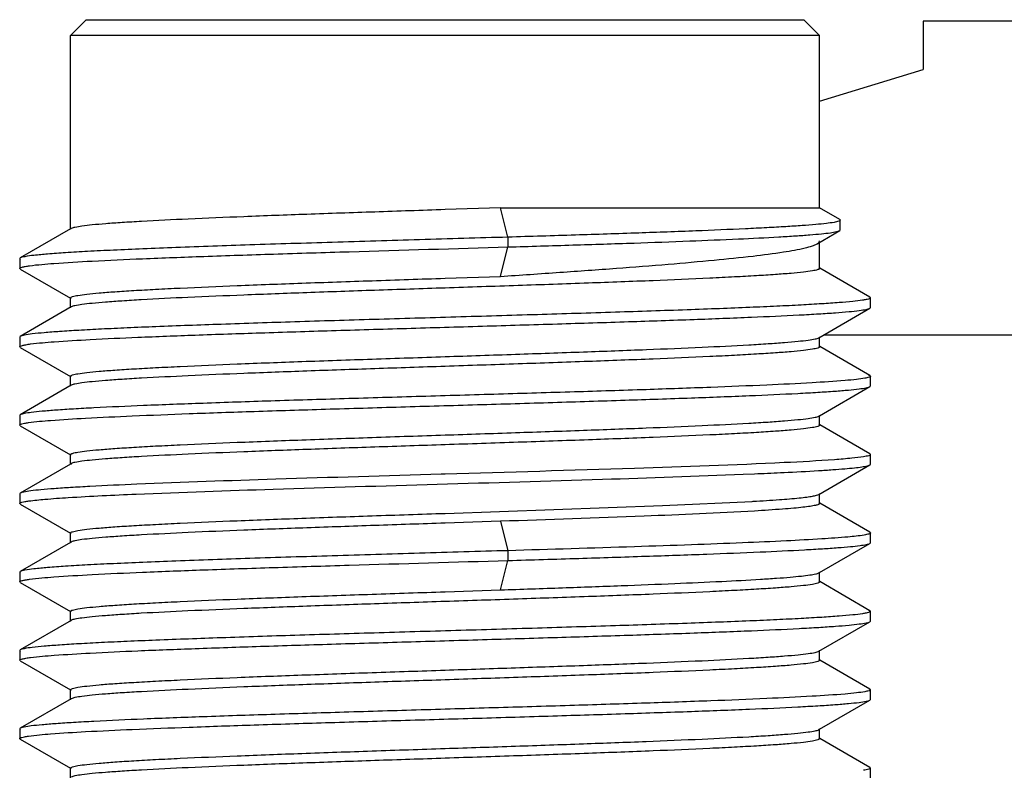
# Model space of a CAD drawing. Header units: inches. Extents: x 0 to 34, y 0 to 22.
# Tile 106 of 168: x 14.682 to 14.929, y 12.602 to 12.79. Entities that reach past the tile are written whole.
import ezdxf

# ---------------------------------------------------------------- set-up
doc = ezdxf.new("R2010")
doc.units = ezdxf.units.IN
doc.header["$LTSCALE"] = 1.87
doc.header["$MEASUREMENT"] = 0
doc.layers.get('0').update_dxf_attribs({"linetype": 'CONTINUOUS'})
doc.layers.add('DIMENSIONS', color=7, linetype='CONTINUOUS')
doc.styles.get("Standard").update_dxf_attribs({"font": 'txt', "width": 0.8})
doc.dimstyles.new('DIMSTYLE_2', dxfattribs={"dimtxt": 0.125, "dimasz": 0.18, "dimexe": 0.125, "dimexo": 0.0625, "dimgap": 0.0625, "dimtad": 0, "dimtih": 1, "dimtoh": 1, "dimzin": 4, "dimdsep": 46, "dimtxsty": 'STANDARD', "dimblk": '_FILLED', "dimblk1": '_FILLED', "dimblk2": '_FILLED', "dimcen": 0.09, "dimadec": 0, "dimazin": 0, "dimtp": 0.01, "dimtm": 0.01, "dimtfac": 1, "dimtofl": 0, "dimtmove": 0, "dimatfit": 3, "dimldrblk": '_FILLED', "dimfxl": 1, "dimtolj": 1, "dimtzin": 4, "dimarcsym": 0})

# ---------------------------------------------------------------- blocks, each defined once
blk = doc.blocks.new('_FILLED')
at = {"color": 0, "linetype": 'BYBLOCK'}
blk.add_solid([(0, 0), (-1, 0.1736), (-1, -0.1736)], dxfattribs=at)
blk = doc.blocks.new('*D11')
at = {"layer": 'DIMENSIONS', "color": 2, "linetype": 'CONTINUOUS'}
for p, q in [((14.94107, 12.79041), (26.00995, 12.79041)), ((25.88495, 12.79041), (25.88495, 10.67465)), ((25.88495, 8.1214), (25.88495, 10.42465)), ((24.31554, 8.1214), (26.00995, 8.1214))]:
    blk.add_line(p, q, dxfattribs=at)
at = {"layer": 'DIMENSIONS', "color": 2, "linetype": 'CONTINUOUS', "xscale": 0.18, "yscale": 0.18, "zscale": 0.18}
for p, rotation in [((25.88495, 12.79041), 90), ((25.88495, 8.1214), 270)]:
    blk.add_blockref('_FILLED', p, dxfattribs=dict(at, rotation=rotation))
at = {"layer": 'DIMENSIONS', "color": 2, "linetype": 'CONTINUOUS', "insert": (25.88495, 10.61215), "char_height": 0.125, "width": 1.225, "attachment_point": 2, "line_spacing_factor": 0.9}
blk.add_mtext('4.67{\\Ftxt.shx;\\W1.000000;\\H0.125000; }[118.6]', dxfattribs=at)

msp = doc.modelspace()

# ---------------------------------------------------------------- linework, layer by layer
at = {"color": 6, "linetype": 'CONTINUOUS'}
for p, q in [((14.69431, 12.78647), (14.69825, 12.79041)), ((14.69825, 12.79041), (14.87857, 12.79041)), ((14.8825, 12.78647), (14.87857, 12.79041)), ((14.69431, 12.73778), (14.69431, 12.78647)), ((14.8825, 12.78647), (14.69431, 12.78647)), ((14.8825, 12.74317), (14.8825, 12.78647)), ((14.80232, 12.74317), (14.78841, 12.7427)), ((14.80421, 12.73579), (14.80232, 12.74317)), ((14.80232, 12.74317), (14.8825, 12.74317)), ((14.88756, 12.74025), (14.8825, 12.74317)), ((14.88757, 12.74024), (14.88772, 12.74007)), ((14.69431, 12.73787), (14.68167, 12.73056)), ((14.69447, 12.73796), (14.69431, 12.73778)), ((14.69447, 12.73796), (14.69431, 12.73787)), ((14.88771, 12.73761), (14.88771, 12.74007)), ((14.80421, 12.73579), (14.80421, 12.73333)), ((14.88188, 12.73414), (14.88757, 12.73744)), ((14.88757, 12.73744), (14.88771, 12.73761)), ((14.80232, 12.72594), (14.80421, 12.73333)), ((14.8825, 12.72794), (14.8825, 12.7345)), ((14.68167, 12.73056), (14.68154, 12.7304)), ((14.68154, 12.7304), (14.68154, 12.72794)), ((14.68154, 12.7304), (14.68166, 12.73025)), ((14.68167, 12.72778), (14.68154, 12.72794)), ((14.88235, 12.72812), (14.8825, 12.72794)), ((14.89515, 12.72072), (14.88254, 12.72801)), ((14.68167, 12.72778), (14.69427, 12.72049)), ((14.78841, 12.72548), (14.80232, 12.72594)), ((14.69431, 12.7181), (14.69431, 12.72056)), ((14.69447, 12.72038), (14.69431, 12.72056)), ((14.89486, 12.72084), (14.89515, 12.72072)), ((14.89515, 12.72072), (14.89529, 12.72056)), ((14.89529, 12.7181), (14.89529, 12.72056)), ((14.69447, 12.71827), (14.68167, 12.71087)), ((14.69447, 12.71828), (14.69431, 12.7181)), ((14.89515, 12.71794), (14.89529, 12.7181)), ((14.88235, 12.71054), (14.89515, 12.71794)), ((14.68167, 12.71087), (14.68153, 12.71071)), ((14.68153, 12.71071), (14.68153, 12.70825)), ((14.68153, 12.71071), (14.68163, 12.71058)), ((14.88235, 12.71054), (14.8825, 12.71071)), ((14.8825, 12.70825), (14.8825, 12.71054)), ((14.68167, 12.70809), (14.68153, 12.70825)), ((14.68167, 12.70809), (14.69427, 12.7008)), ((14.88235, 12.70844), (14.8825, 12.70825)), ((14.89514, 12.70103), (14.88254, 12.70832)), ((14.69431, 12.69841), (14.69431, 12.70087)), ((14.69447, 12.70069), (14.69431, 12.70087)), ((14.89481, 12.70117), (14.89514, 12.70103)), ((14.89514, 12.70103), (14.89528, 12.70087)), ((14.89528, 12.69841), (14.89528, 12.70087)), ((14.69447, 12.69859), (14.68167, 12.69119)), ((14.69447, 12.69859), (14.69431, 12.69841)), ((14.8825, 12.69094), (14.89514, 12.69825)), ((14.89514, 12.69825), (14.89528, 12.69841)), ((14.68167, 12.69119), (14.68153, 12.69103)), ((14.68153, 12.69103), (14.68153, 12.68857)), ((14.68154, 12.69103), (14.68164, 12.69089)), ((14.88234, 12.69085), (14.8825, 12.69103)), ((14.88234, 12.69085), (14.8825, 12.69094)), ((14.8825, 12.68857), (14.8825, 12.69085)), ((14.68167, 12.68841), (14.68153, 12.68857)), ((14.68167, 12.68841), (14.69428, 12.68112)), ((14.88235, 12.68875), (14.8825, 12.68857)), ((14.89515, 12.68134), (14.88254, 12.68863)), ((14.69431, 12.67872), (14.69431, 12.68119)), ((14.69447, 12.68101), (14.69431, 12.68119)), ((14.89515, 12.68134), (14.89529, 12.68119)), ((14.89529, 12.67873), (14.89529, 12.68119)), ((14.69431, 12.67881), (14.68167, 12.6715)), ((14.69447, 12.67891), (14.69431, 12.67873)), ((14.69447, 12.6789), (14.69431, 12.67881)), ((14.88235, 12.67116), (14.89515, 12.67857)), ((14.89515, 12.67857), (14.89529, 12.67873)), ((14.78841, 12.67627), (14.78746, 12.67624)), ((14.86332, 12.67624), (14.86615, 12.67636)), ((14.87268, 12.67665), (14.87356, 12.67669)), ((14.68153, 12.67134), (14.68162, 12.67122)), ((14.68167, 12.6715), (14.68154, 12.67134)), ((14.68154, 12.67134), (14.68154, 12.66888)), ((14.88235, 12.67116), (14.8825, 12.67134)), ((14.8825, 12.66888), (14.8825, 12.67116)), ((14.68167, 12.66872), (14.68154, 12.66888)), ((14.68167, 12.66872), (14.69427, 12.66144)), ((14.84306, 12.66836), (14.86557, 12.66944)), ((14.86557, 12.66944), (14.86585, 12.66945)), ((14.88234, 12.66907), (14.8825, 12.66888)), ((14.89515, 12.66166), (14.88254, 12.66895)), ((14.78841, 12.66642), (14.84306, 12.66836)), ((14.80232, 12.66443), (14.78841, 12.66396)), ((14.80232, 12.66443), (14.80421, 12.65705)), ((14.69431, 12.65904), (14.69431, 12.66151)), ((14.69447, 12.66132), (14.69431, 12.6615)), ((14.89494, 12.66176), (14.89515, 12.66166)), ((14.89515, 12.66166), (14.89528, 12.6615)), ((14.89528, 12.65904), (14.89528, 12.6615)), ((14.69431, 12.65913), (14.68167, 12.65182)), ((14.69447, 12.65922), (14.69431, 12.65904)), ((14.69447, 12.65922), (14.69431, 12.65913)), ((14.8825, 12.65157), (14.89515, 12.65888)), ((14.89515, 12.65888), (14.89528, 12.65904)), ((14.80421, 12.65705), (14.80421, 12.65459)), ((14.80232, 12.6472), (14.80421, 12.65459)), ((14.68167, 12.65182), (14.68154, 12.65166)), ((14.68154, 12.65166), (14.68154, 12.6492)), ((14.68154, 12.65166), (14.68166, 12.65151)), ((14.88235, 12.65148), (14.8825, 12.65166)), ((14.88235, 12.65148), (14.8825, 12.65157)), ((14.8825, 12.6492), (14.8825, 12.65148)), ((14.68167, 12.64904), (14.68154, 12.6492)), ((14.68167, 12.64904), (14.69428, 12.64175)), ((14.88235, 12.64938), (14.8825, 12.6492)), ((14.89515, 12.64198), (14.88254, 12.64927)), ((14.78841, 12.64674), (14.80232, 12.6472)), ((14.69431, 12.63936), (14.69431, 12.64182)), ((14.69447, 12.64164), (14.69431, 12.64182)), ((14.89486, 12.6421), (14.89515, 12.64198)), ((14.89515, 12.64198), (14.89529, 12.64182)), ((14.89529, 12.63936), (14.89529, 12.64182)), ((14.69447, 12.63953), (14.68167, 12.63213)), ((14.69447, 12.63954), (14.69431, 12.63936)), ((14.88235, 12.6318), (14.89515, 12.6392)), ((14.89515, 12.6392), (14.89529, 12.63936)), ((14.68167, 12.63213), (14.68153, 12.63197)), ((14.68153, 12.63197), (14.68153, 12.62951)), ((14.68153, 12.63197), (14.68163, 12.63184)), ((14.88235, 12.6318), (14.8825, 12.63197)), ((14.8825, 12.62951), (14.8825, 12.6318)), ((14.68167, 12.62935), (14.68153, 12.62951)), ((14.68167, 12.62935), (14.69427, 12.62206)), ((14.88235, 12.6297), (14.8825, 12.62951)), ((14.89514, 12.62229), (14.88254, 12.62958)), ((14.69431, 12.61967), (14.69431, 12.62213)), ((14.69447, 12.62195), (14.69431, 12.62213)), ((14.89481, 12.62243), (14.89514, 12.62229)), ((14.89514, 12.62229), (14.89528, 12.62213)), ((14.89528, 12.61967), (14.89528, 12.62213)), ((14.69447, 12.61985), (14.68167, 12.61245)), ((14.69447, 12.61985), (14.69431, 12.61967)), ((14.8825, 12.6122), (14.89514, 12.61951)), ((14.89514, 12.61951), (14.89528, 12.61967)), ((14.68167, 12.61245), (14.68153, 12.61229)), ((14.68153, 12.61229), (14.68153, 12.60983)), ((14.68154, 12.61229), (14.68164, 12.61215)), ((14.88234, 12.61211), (14.8825, 12.61229)), ((14.88234, 12.61211), (14.8825, 12.6122)), ((14.8825, 12.60983), (14.8825, 12.61211)), ((14.68167, 12.60967), (14.68153, 12.60983)), ((14.68167, 12.60967), (14.69428, 12.60238)), ((14.88235, 12.61001), (14.8825, 12.60983)), ((14.89515, 12.6026), (14.88254, 12.60989)), ((14.69431, 12.59998), (14.69431, 12.60245)), ((14.69447, 12.60227), (14.69431, 12.60245)), ((14.89515, 12.6026), (14.89529, 12.60245)), ((14.89529, 12.59998), (14.89529, 12.60245))]:
    msp.add_line(p, q, dxfattribs=at)
at = {"color": 7, "linetype": 'CONTINUOUS'}
for p, q in [((14.90849, 12.79003), (14.90849, 12.77792)), ((15.16439, 12.79003), (14.90849, 12.79003)), ((14.8825, 12.76998), (14.90849, 12.77792)), ((14.88366, 12.71129), (15.16636, 12.71129))]:
    msp.add_line(p, q, dxfattribs=at)
at = {"color": 6, "linetype": 'CONTINUOUS'}
msp.add_arc((14.8074, 14.05385), 1.37874, 272.44227, 272.71396, dxfattribs=at)
for points, knots in [([(14.78841, 12.7427), (14.78251, 12.74251), (14.77093, 12.74212), (14.75408, 12.74154), (14.73845, 12.74096), (14.7246, 12.74038), (14.7144, 12.73988), (14.7075, 12.73947), (14.70338, 12.73918), (14.70002, 12.73889), (14.69743, 12.73861), (14.69568, 12.73832), (14.69476, 12.73813), (14.69447, 12.73796)], [0, 0, 0, 0, 0.187987, 0.369382, 0.537534, 0.686593, 0.811208, 0.862929, 0.906972, 0.942951, 0.970546, 0.989579, 1, 1, 1, 1]), ([(14.88772, 12.74007), (14.88772, 12.74001), (14.88758, 12.73988), (14.88706, 12.73969), (14.8859, 12.73945), (14.88397, 12.7392), (14.88129, 12.73894), (14.8779, 12.73867), (14.87381, 12.73841), (14.86906, 12.73814), (14.86153, 12.73777), (14.85079, 12.73732), (14.83654, 12.7368), (14.8208, 12.73629), (14.80986, 12.73596), (14.80421, 12.73579)], [0, 0, 0, 0, 0.002032, 0.005921, 0.020299, 0.043659, 0.075876, 0.116671, 0.165729, 0.222653, 0.28698, 0.435822, 0.60768, 0.797629, 1, 1, 1, 1]), ([(14.80421, 12.73579), (14.7968, 12.73557), (14.78208, 12.73514), (14.76046, 12.7345), (14.74004, 12.73386), (14.72419, 12.73331), (14.71278, 12.73286), (14.70539, 12.73254), (14.6989, 12.73222), (14.69338, 12.7319), (14.68889, 12.73158), (14.68548, 12.73127), (14.68333, 12.731), (14.68219, 12.73076), (14.68181, 12.73064), (14.68167, 12.73056)], [0, 0, 0, 0, 0.181132, 0.360062, 0.528953, 0.680548, 0.747744, 0.808234, 0.861371, 0.906598, 0.943397, 0.971394, 0.990279, 0.996267, 1, 1, 1, 1]), ([(14.80421, 12.73333), (14.80964, 12.73349), (14.8202, 12.73381), (14.83542, 12.7343), (14.84929, 12.7348), (14.86142, 12.7353), (14.8703, 12.73574), (14.87627, 12.7361), (14.87984, 12.73636), (14.88275, 12.73662), (14.88498, 12.73686), (14.88651, 12.73712), (14.88731, 12.7373), (14.88756, 12.73744)], [0, 0, 0, 0, 0.19534, 0.379403, 0.547063, 0.693844, 0.815654, 0.866078, 0.908978, 0.944046, 0.971004, 0.989653, 1, 1, 1, 1]), ([(14.88771, 12.73761), (14.88771, 12.73761), (14.88771, 12.73762), (14.88771, 12.73763), (14.88771, 12.73764)], [0, 0, 0, 0, 0.49574, 1, 1, 1, 1]), ([(14.68401, 12.72862), (14.68604, 12.72889), (14.69128, 12.72931), (14.70074, 12.72987), (14.71329, 12.73043), (14.72849, 12.73101), (14.74579, 12.73158), (14.77127, 12.73237), (14.79091, 12.73293), (14.80421, 12.73333)], [0, 0, 0, 0, 0.051096, 0.130872, 0.236509, 0.364354, 0.509992, 0.668193, 1, 1, 1, 1]), ([(14.80232, 12.72594), (14.8073, 12.72628), (14.81702, 12.72694), (14.83107, 12.72795), (14.844, 12.72895), (14.85544, 12.72996), (14.8651, 12.73094), (14.87272, 12.73193), (14.87771, 12.73278), (14.8805, 12.73353), (14.8815, 12.73392), (14.88188, 12.73413)], [0, 0, 0, 0, 0.18703, 0.364609, 0.527817, 0.672477, 0.794747, 0.891472, 0.960279, 0.983764, 1, 1, 1, 1]), ([(14.88188, 12.73413), (14.88197, 12.73419), (14.88224, 12.73436), (14.8825, 12.73464), (14.8825, 12.73486)], [0, 0, 0, 0, 0.336472, 1, 1, 1, 1]), ([(14.68154, 12.72794), (14.68154, 12.72802), (14.68179, 12.72818), (14.68224, 12.7283), (14.68303, 12.72848), (14.68365, 12.72857), (14.68401, 12.72862)], [0, 0, 0, 0, 0.088007, 0.277544, 0.580843, 1, 1, 1, 1]), ([(14.8825, 12.72794), (14.8825, 12.72788), (14.88234, 12.72773), (14.88174, 12.72752), (14.8804, 12.72725), (14.87817, 12.72697), (14.87506, 12.72667), (14.87113, 12.72637), (14.86639, 12.72607), (14.86091, 12.72577), (14.85226, 12.72534), (14.84002, 12.72482), (14.82396, 12.72422), (14.80653, 12.72362), (14.79453, 12.72322), (14.78841, 12.72302)], [0, 0, 0, 0, 0.002023, 0.005971, 0.0207, 0.0447, 0.077824, 0.119799, 0.170207, 0.228596, 0.294394, 0.445655, 0.618151, 0.805384, 1, 1, 1, 1]), ([(14.69431, 12.72056), (14.69431, 12.72062), (14.69448, 12.72077), (14.69507, 12.72098), (14.69642, 12.72124), (14.69865, 12.72152), (14.70175, 12.72182), (14.70569, 12.72212), (14.71042, 12.72242), (14.71591, 12.72273), (14.72456, 12.72315), (14.7368, 12.72367), (14.75286, 12.72427), (14.77029, 12.72487), (14.78229, 12.72527), (14.78841, 12.72548)], [0, 0, 0, 0, 0.002023, 0.005971, 0.0207, 0.0447, 0.077825, 0.119799, 0.170207, 0.228596, 0.294394, 0.445656, 0.618151, 0.805384, 1, 1, 1, 1]), ([(14.78841, 12.72302), (14.78251, 12.72282), (14.77092, 12.72244), (14.75406, 12.72185), (14.73842, 12.72127), (14.72457, 12.7207), (14.71437, 12.7202), (14.70747, 12.71978), (14.70335, 12.71949), (14.69999, 12.7192), (14.69741, 12.71893), (14.69567, 12.71864), (14.69475, 12.71844), (14.69447, 12.71828)], [0, 0, 0, 0, 0.188094, 0.369585, 0.537808, 0.686904, 0.811513, 0.863214, 0.907224, 0.943157, 0.970694, 0.989658, 1, 1, 1, 1]), ([(14.89528, 12.72056), (14.89528, 12.72049), (14.89509, 12.72035), (14.89472, 12.72023), (14.89409, 12.72008), (14.89278, 12.71986), (14.89052, 12.7196), (14.88712, 12.71931), (14.88279, 12.71902), (14.87758, 12.71872), (14.87153, 12.71842), (14.86471, 12.71812), (14.85718, 12.71782), (14.84593, 12.71741), (14.83066, 12.7169), (14.8113, 12.71631), (14.79109, 12.71571), (14.77077, 12.71512), (14.75111, 12.71453), (14.73284, 12.71393), (14.7188, 12.71342), (14.70877, 12.71301), (14.70231, 12.71271), (14.69666, 12.71241), (14.69186, 12.71211), (14.68797, 12.71182), (14.685, 12.71153), (14.68313, 12.71128), (14.68213, 12.71105), (14.68178, 12.71094), (14.68167, 12.71087)], [0, 0, 0, 0, 0.000915, 0.002794, 0.005776, 0.009886, 0.021482, 0.037505, 0.057844, 0.08231, 0.110667, 0.142661, 0.177977, 0.21629, 0.300474, 0.392131, 0.487816, 0.583965, 0.677011, 0.763474, 0.840179, 0.873963, 0.904252, 0.930778, 0.9533, 0.971609, 0.985559, 0.995026, 0.998067, 1, 1, 1, 1]), ([(14.68426, 12.70896), (14.68623, 12.70922), (14.69123, 12.70962), (14.70022, 12.71016), (14.71202, 12.7107), (14.72626, 12.71124), (14.74249, 12.71179), (14.76019, 12.71234), (14.77879, 12.71289), (14.7977, 12.71345), (14.81631, 12.714), (14.83403, 12.71455), (14.85029, 12.7151), (14.86458, 12.71565), (14.87503, 12.71612), (14.88206, 12.71651), (14.88624, 12.71679), (14.88963, 12.71706), (14.89222, 12.71732), (14.89396, 12.7176), (14.89487, 12.71778), (14.89515, 12.71794)], [0, 0, 0, 0, 0.028249, 0.071303, 0.127841, 0.196098, 0.273834, 0.358586, 0.44767, 0.538223, 0.627361, 0.712225, 0.790091, 0.858506, 0.915288, 0.938727, 0.958605, 0.974755, 0.987077, 0.995496, 1, 1, 1, 1]), ([(14.78841, 12.70579), (14.79431, 12.70599), (14.8059, 12.70638), (14.82276, 12.70696), (14.8384, 12.70754), (14.85225, 12.70811), (14.86245, 12.70861), (14.86935, 12.70903), (14.87347, 12.70932), (14.87682, 12.70961), (14.8794, 12.70989), (14.88115, 12.71018), (14.88207, 12.71037), (14.88235, 12.71054)], [0, 0, 0, 0, 0.188101, 0.369597, 0.537825, 0.686922, 0.811532, 0.863231, 0.907239, 0.943169, 0.970703, 0.989662, 1, 1, 1, 1]), ([(14.68153, 12.70825), (14.68153, 12.70833), (14.68181, 12.7085), (14.6823, 12.70864), (14.68318, 12.70882), (14.68386, 12.70891), (14.68426, 12.70896)], [0, 0, 0, 0, 0.085654, 0.275004, 0.579301, 1, 1, 1, 1]), ([(14.8825, 12.70825), (14.8825, 12.70819), (14.88234, 12.70804), (14.88174, 12.70784), (14.8804, 12.70757), (14.87817, 12.70729), (14.87506, 12.70699), (14.87113, 12.70669), (14.86639, 12.70639), (14.86091, 12.70608), (14.85226, 12.70566), (14.84002, 12.70514), (14.82396, 12.70454), (14.80653, 12.70394), (14.79453, 12.70354), (14.78841, 12.70333)], [0, 0, 0, 0, 0.002023, 0.005971, 0.0207, 0.0447, 0.077825, 0.119799, 0.170207, 0.228596, 0.294394, 0.445656, 0.618151, 0.805384, 1, 1, 1, 1]), ([(14.69431, 12.70087), (14.69431, 12.70094), (14.69448, 12.70108), (14.69507, 12.70129), (14.69642, 12.70156), (14.69865, 12.70184), (14.70175, 12.70214), (14.70569, 12.70244), (14.71042, 12.70274), (14.71591, 12.70304), (14.72456, 12.70347), (14.7368, 12.70399), (14.75286, 12.70459), (14.77029, 12.70519), (14.78229, 12.70559), (14.78841, 12.70579)], [0, 0, 0, 0, 0.002023, 0.005971, 0.0207, 0.0447, 0.077825, 0.119799, 0.170207, 0.228596, 0.294394, 0.445655, 0.618151, 0.805384, 1, 1, 1, 1]), ([(14.78841, 12.70333), (14.78251, 12.70314), (14.77093, 12.70275), (14.75408, 12.70217), (14.73844, 12.70159), (14.72459, 12.70101), (14.7144, 12.70051), (14.7075, 12.7001), (14.70337, 12.69981), (14.70001, 12.69952), (14.69743, 12.69924), (14.69568, 12.69895), (14.69476, 12.69876), (14.69447, 12.69859)], [0, 0, 0, 0, 0.188005, 0.369417, 0.537581, 0.686646, 0.811261, 0.862978, 0.907015, 0.942986, 0.970572, 0.989593, 1, 1, 1, 1]), ([(14.89528, 12.70087), (14.89528, 12.70082), (14.89516, 12.7007), (14.89468, 12.70052), (14.89421, 12.70042), (14.89385, 12.70036)], [0, 0, 0, 0, 0.100222, 0.291151, 1, 1, 1, 1]), ([(14.89385, 12.70036), (14.89317, 12.70024), (14.89152, 12.70002), (14.88711, 12.69961), (14.87959, 12.69913), (14.86835, 12.69858), (14.85444, 12.69802), (14.83833, 12.69746), (14.82056, 12.6969), (14.80171, 12.69634), (14.78243, 12.69578), (14.76334, 12.69521), (14.74508, 12.69465), (14.72827, 12.69409), (14.71347, 12.69353), (14.70262, 12.69305), (14.6953, 12.69264), (14.69095, 12.69237), (14.68742, 12.69208), (14.68472, 12.69182), (14.68291, 12.69154), (14.68196, 12.69135), (14.68168, 12.69119)], [0, 0, 0, 0, 0.009703, 0.023445, 0.062574, 0.116129, 0.182386, 0.259112, 0.343741, 0.433468, 0.52532, 0.616222, 0.703156, 0.783221, 0.85372, 0.912357, 0.936604, 0.957175, 0.973898, 0.986658, 0.995359, 1, 1, 1, 1]), ([(14.68373, 12.68921), (14.68558, 12.68947), (14.69037, 12.68988), (14.69906, 12.69042), (14.71066, 12.69095), (14.72478, 12.69151), (14.74097, 12.69206), (14.7587, 12.69261), (14.77739, 12.69317), (14.79643, 12.69372), (14.81522, 12.69428), (14.83314, 12.69484), (14.84961, 12.69539), (14.86409, 12.69594), (14.87469, 12.69642), (14.88183, 12.69682), (14.88607, 12.69709), (14.88952, 12.69737), (14.89216, 12.69763), (14.89394, 12.69791), (14.89487, 12.69809), (14.89515, 12.69825)], [0, 0, 0, 0, 0.026432, 0.068048, 0.123507, 0.190986, 0.268336, 0.35304, 0.442337, 0.533345, 0.623105, 0.708713, 0.7874, 0.856607, 0.914072, 0.937802, 0.957949, 0.974347, 0.986876, 0.995435, 1, 1, 1, 1]), ([(14.78841, 12.68611), (14.7943, 12.6863), (14.80589, 12.68669), (14.82274, 12.68727), (14.83837, 12.68785), (14.85222, 12.68843), (14.86242, 12.68893), (14.86932, 12.68934), (14.87344, 12.68963), (14.8768, 12.68992), (14.87939, 12.6902), (14.88114, 12.69049), (14.88206, 12.69068), (14.88234, 12.69085)], [0, 0, 0, 0, 0.187995, 0.369399, 0.537556, 0.686618, 0.811233, 0.862952, 0.906992, 0.942968, 0.970558, 0.989585, 1, 1, 1, 1]), ([(14.68154, 12.68857), (14.68154, 12.68864), (14.68176, 12.68879), (14.68216, 12.68891), (14.68286, 12.68907), (14.68341, 12.68916), (14.68373, 12.68921)], [0, 0, 0, 0, 0.091174, 0.281482, 0.583675, 1, 1, 1, 1]), ([(14.8825, 12.68857), (14.8825, 12.68851), (14.88234, 12.68836), (14.88174, 12.68815), (14.8804, 12.68788), (14.87817, 12.6876), (14.87506, 12.6873), (14.87113, 12.687), (14.86639, 12.6867), (14.86091, 12.6864), (14.85226, 12.68597), (14.84002, 12.68545), (14.82396, 12.68485), (14.80653, 12.68425), (14.79453, 12.68385), (14.78841, 12.68365)], [0, 0, 0, 0, 0.002023, 0.005971, 0.0207, 0.0447, 0.077824, 0.119799, 0.170207, 0.228596, 0.294394, 0.445655, 0.618151, 0.805384, 1, 1, 1, 1]), ([(14.69431, 12.68119), (14.69431, 12.68125), (14.69448, 12.6814), (14.69507, 12.68161), (14.69642, 12.68187), (14.69865, 12.68215), (14.70175, 12.68245), (14.70569, 12.68275), (14.71042, 12.68305), (14.71591, 12.68336), (14.72456, 12.68378), (14.7368, 12.6843), (14.75286, 12.6849), (14.77029, 12.68551), (14.78229, 12.68591), (14.78841, 12.68611)], [0, 0, 0, 0, 0.002023, 0.005971, 0.0207, 0.0447, 0.077825, 0.119799, 0.170207, 0.228596, 0.294394, 0.445655, 0.618151, 0.805384, 1, 1, 1, 1]), ([(14.78841, 12.68365), (14.78251, 12.68345), (14.77093, 12.68307), (14.75407, 12.68248), (14.73844, 12.68191), (14.72459, 12.68133), (14.71439, 12.68083), (14.70749, 12.68041), (14.70337, 12.68012), (14.70001, 12.67983), (14.69743, 12.67956), (14.69568, 12.67927), (14.69475, 12.67907), (14.69447, 12.67891)], [0, 0, 0, 0, 0.188027, 0.369459, 0.537638, 0.68671, 0.811324, 0.863036, 0.907067, 0.943029, 0.970602, 0.989609, 1, 1, 1, 1]), ([(14.89528, 12.68119), (14.89528, 12.68113), (14.89512, 12.68099), (14.89456, 12.6808), (14.894, 12.6807), (14.89357, 12.68063)], [0, 0, 0, 0, 0.096771, 0.287814, 1, 1, 1, 1]), ([(14.87359, 12.67916), (14.86105, 12.67855), (14.83266, 12.67757), (14.80426, 12.67673), (14.78841, 12.67627)], [0, 0, 0, 0, 0.441704, 1, 1, 1, 1]), ([(14.87356, 12.67669), (14.87645, 12.67683), (14.88053, 12.67705), (14.88562, 12.67738), (14.88863, 12.67761), (14.89108, 12.67784), (14.89296, 12.67806), (14.89425, 12.67828), (14.89493, 12.67844), (14.89514, 12.67857)], [0, 0, 0, 0, 0.400469, 0.56507, 0.704504, 0.818102, 0.905384, 0.96596, 1, 1, 1, 1]), ([(14.89357, 12.68063), (14.89259, 12.68046), (14.89016, 12.6802), (14.8835, 12.67966), (14.87782, 12.67936), (14.87359, 12.67916)], [0, 0, 0, 0, 0.148308, 0.366322, 1, 1, 1, 1]), ([(14.71077, 12.67126), (14.72226, 12.67175), (14.74749, 12.6726), (14.78656, 12.67375), (14.82592, 12.6749), (14.85154, 12.67575), (14.86332, 12.67624)], [0, 0, 0, 0, 0.226072, 0.496155, 0.76829, 1, 1, 1, 1]), ([(14.78746, 12.67624), (14.77359, 12.67583), (14.74809, 12.67508), (14.72259, 12.67422), (14.71097, 12.67373)], [0, 0, 0, 0, 0.543991, 1, 1, 1, 1]), ([(14.71097, 12.67373), (14.70704, 12.67356), (14.70149, 12.67331), (14.69457, 12.67292), (14.69046, 12.67264), (14.68712, 12.67237), (14.68456, 12.67212), (14.68284, 12.67184), (14.68194, 12.67166), (14.68167, 12.6715)], [0, 0, 0, 0, 0.400837, 0.566323, 0.706764, 0.821091, 0.908432, 0.968048, 1, 1, 1, 1]), ([(14.68382, 12.66953), (14.68516, 12.66972), (14.68846, 12.67004), (14.69744, 12.67067), (14.70509, 12.67102), (14.71077, 12.67126)], [0, 0, 0, 0, 0.149436, 0.3688, 1, 1, 1, 1]), ([(14.86585, 12.66945), (14.86804, 12.66958), (14.87189, 12.66983), (14.87637, 12.67019), (14.87914, 12.6705), (14.8806, 12.6707), (14.88162, 12.67091), (14.88217, 12.67106), (14.88235, 12.67116)], [0, 0, 0, 0, 0.395551, 0.697167, 0.810926, 0.899415, 0.96238, 1, 1, 1, 1]), ([(14.68153, 12.66888), (14.68153, 12.66896), (14.68176, 12.66911), (14.68218, 12.66923), (14.68292, 12.6694), (14.68349, 12.66949), (14.68382, 12.66953)], [0, 0, 0, 0, 0.089021, 0.278428, 0.581329, 1, 1, 1, 1]), ([(14.8825, 12.66888), (14.8825, 12.66877), (14.88205, 12.66855), (14.88132, 12.66838), (14.87997, 12.66814), (14.87817, 12.66792), (14.87584, 12.66769), (14.8718, 12.66736), (14.86852, 12.66715), (14.86617, 12.66701)], [0, 0, 0, 0, 0.02131, 0.070944, 0.151279, 0.262289, 0.403426, 0.574053, 1, 1, 1, 1]), ([(14.69431, 12.6615), (14.69431, 12.66157), (14.69448, 12.66171), (14.69507, 12.66192), (14.69642, 12.66219), (14.69865, 12.66247), (14.70175, 12.66277), (14.70569, 12.66307), (14.71042, 12.66337), (14.71591, 12.66367), (14.72456, 12.6641), (14.7368, 12.66462), (14.75286, 12.66522), (14.77029, 12.66582), (14.78229, 12.66622), (14.78841, 12.66642)], [0, 0, 0, 0, 0.002023, 0.005971, 0.0207, 0.0447, 0.077825, 0.119799, 0.170207, 0.228596, 0.294394, 0.445656, 0.618151, 0.805384, 1, 1, 1, 1]), ([(14.86617, 12.66701), (14.85693, 12.66646), (14.83565, 12.66558), (14.81436, 12.66483), (14.80232, 12.66443)], [0, 0, 0, 0, 0.434459, 1, 1, 1, 1]), ([(14.78841, 12.66396), (14.78251, 12.66377), (14.77093, 12.66338), (14.75408, 12.6628), (14.73845, 12.66222), (14.7246, 12.66164), (14.7144, 12.66114), (14.7075, 12.66073), (14.70338, 12.66044), (14.70002, 12.66015), (14.69743, 12.65987), (14.69568, 12.65958), (14.69476, 12.65939), (14.69447, 12.65922)], [0, 0, 0, 0, 0.187987, 0.369382, 0.537534, 0.686593, 0.811208, 0.862929, 0.906972, 0.942951, 0.970546, 0.989579, 1, 1, 1, 1]), ([(14.89529, 12.6615), (14.89529, 12.66145), (14.89515, 12.66132), (14.89464, 12.66114), (14.89413, 12.66104), (14.89374, 12.66097)], [0, 0, 0, 0, 0.098259, 0.288991, 1, 1, 1, 1]), ([(14.89374, 12.66097), (14.89238, 12.66073), (14.88881, 12.66039), (14.88228, 12.65992), (14.87345, 12.65945), (14.86255, 12.65897), (14.84983, 12.65849), (14.83018, 12.65782), (14.8148, 12.65736), (14.80421, 12.65705)], [0, 0, 0, 0, 0.046199, 0.119818, 0.219191, 0.342014, 0.485176, 0.645177, 1, 1, 1, 1]), ([(14.80421, 12.65459), (14.81014, 12.65476), (14.82168, 12.65511), (14.83834, 12.65564), (14.85353, 12.65616), (14.86681, 12.65669), (14.87651, 12.65714), (14.88301, 12.65752), (14.88688, 12.65778), (14.89001, 12.65805), (14.89242, 12.65829), (14.89404, 12.65856), (14.89489, 12.65873), (14.89515, 12.65888)], [0, 0, 0, 0, 0.195469, 0.380296, 0.54876, 0.696143, 0.818007, 0.868224, 0.91081, 0.945462, 0.971971, 0.990155, 1, 1, 1, 1]), ([(14.80421, 12.65705), (14.7968, 12.65683), (14.78208, 12.6564), (14.76046, 12.65576), (14.74004, 12.65512), (14.72419, 12.65457), (14.71278, 12.65412), (14.70539, 12.6538), (14.6989, 12.65348), (14.69338, 12.65316), (14.68889, 12.65284), (14.68548, 12.65253), (14.68333, 12.65226), (14.68219, 12.65202), (14.68181, 12.6519), (14.68167, 12.65182)], [0, 0, 0, 0, 0.181132, 0.360062, 0.528953, 0.680548, 0.747744, 0.808234, 0.861371, 0.906598, 0.943397, 0.971394, 0.990279, 0.996267, 1, 1, 1, 1]), ([(14.68401, 12.64988), (14.68604, 12.65015), (14.69128, 12.65057), (14.70074, 12.65113), (14.71329, 12.65169), (14.72849, 12.65227), (14.74579, 12.65284), (14.77127, 12.65363), (14.79091, 12.65419), (14.80421, 12.65459)], [0, 0, 0, 0, 0.051096, 0.130872, 0.236509, 0.364354, 0.509992, 0.668193, 1, 1, 1, 1]), ([(14.80232, 12.6472), (14.80752, 12.64738), (14.81763, 12.64772), (14.83223, 12.64825), (14.84556, 12.64877), (14.85723, 12.64929), (14.86576, 12.64975), (14.8715, 12.65012), (14.87492, 12.65038), (14.87771, 12.65065), (14.87986, 12.6509), (14.88133, 12.65115), (14.8821, 12.65134), (14.88235, 12.65148)], [0, 0, 0, 0, 0.194544, 0.378601, 0.546501, 0.693545, 0.815463, 0.86587, 0.90874, 0.943763, 0.970731, 0.989474, 1, 1, 1, 1]), ([(14.68154, 12.6492), (14.68154, 12.64928), (14.68179, 12.64944), (14.68224, 12.64956), (14.68303, 12.64974), (14.68365, 12.64983), (14.68401, 12.64988)], [0, 0, 0, 0, 0.088007, 0.277544, 0.580843, 1, 1, 1, 1]), ([(14.8825, 12.6492), (14.8825, 12.64914), (14.88234, 12.64899), (14.88174, 12.64878), (14.8804, 12.64851), (14.87817, 12.64823), (14.87506, 12.64793), (14.87113, 12.64763), (14.86639, 12.64733), (14.86091, 12.64703), (14.85226, 12.6466), (14.84002, 12.64608), (14.82396, 12.64548), (14.80653, 12.64488), (14.79453, 12.64448), (14.78841, 12.64428)], [0, 0, 0, 0, 0.002023, 0.005971, 0.0207, 0.0447, 0.077824, 0.119799, 0.170207, 0.228596, 0.294394, 0.445655, 0.618151, 0.805384, 1, 1, 1, 1]), ([(14.69431, 12.64182), (14.69431, 12.64188), (14.69448, 12.64203), (14.69507, 12.64224), (14.69642, 12.6425), (14.69865, 12.64278), (14.70175, 12.64308), (14.70569, 12.64338), (14.71042, 12.64368), (14.71591, 12.64399), (14.72456, 12.64441), (14.7368, 12.64493), (14.75286, 12.64553), (14.77029, 12.64613), (14.78229, 12.64653), (14.78841, 12.64674)], [0, 0, 0, 0, 0.002023, 0.005971, 0.0207, 0.0447, 0.077825, 0.119799, 0.170207, 0.228596, 0.294394, 0.445656, 0.618151, 0.805384, 1, 1, 1, 1]), ([(14.78841, 12.64428), (14.78251, 12.64408), (14.77092, 12.6437), (14.75406, 12.64311), (14.73842, 12.64253), (14.72457, 12.64196), (14.71437, 12.64146), (14.70747, 12.64104), (14.70335, 12.64075), (14.69999, 12.64046), (14.69741, 12.64019), (14.69567, 12.6399), (14.69475, 12.6397), (14.69447, 12.63954)], [0, 0, 0, 0, 0.188094, 0.369585, 0.537808, 0.686904, 0.811513, 0.863214, 0.907224, 0.943157, 0.970694, 0.989658, 1, 1, 1, 1]), ([(14.89528, 12.64182), (14.89528, 12.64175), (14.89509, 12.64161), (14.89472, 12.64149), (14.89409, 12.64134), (14.89278, 12.64112), (14.89052, 12.64086), (14.88712, 12.64057), (14.88279, 12.64028), (14.87758, 12.63998), (14.87153, 12.63968), (14.86471, 12.63938), (14.85718, 12.63908), (14.84593, 12.63867), (14.83066, 12.63816), (14.8113, 12.63757), (14.79109, 12.63697), (14.77077, 12.63638), (14.75111, 12.63579), (14.73284, 12.63519), (14.7188, 12.63468), (14.70877, 12.63427), (14.70231, 12.63397), (14.69666, 12.63367), (14.69186, 12.63337), (14.68797, 12.63308), (14.685, 12.63279), (14.68313, 12.63254), (14.68213, 12.63231), (14.68178, 12.6322), (14.68167, 12.63213)], [0, 0, 0, 0, 0.000915, 0.002794, 0.005776, 0.009886, 0.021482, 0.037505, 0.057844, 0.08231, 0.110667, 0.142661, 0.177977, 0.21629, 0.300474, 0.392131, 0.487816, 0.583965, 0.677011, 0.763474, 0.840179, 0.873963, 0.904252, 0.930778, 0.9533, 0.971609, 0.985559, 0.995026, 0.998067, 1, 1, 1, 1]), ([(14.68426, 12.63022), (14.68623, 12.63048), (14.69123, 12.63088), (14.70022, 12.63142), (14.71202, 12.63196), (14.72626, 12.6325), (14.74249, 12.63305), (14.76019, 12.6336), (14.77879, 12.63415), (14.7977, 12.63471), (14.81631, 12.63526), (14.83403, 12.63581), (14.85029, 12.63636), (14.86458, 12.6369), (14.87503, 12.63738), (14.88206, 12.63777), (14.88624, 12.63805), (14.88963, 12.63832), (14.89222, 12.63858), (14.89396, 12.63886), (14.89487, 12.63904), (14.89515, 12.6392)], [0, 0, 0, 0, 0.028249, 0.071303, 0.127841, 0.196098, 0.273834, 0.358586, 0.44767, 0.538223, 0.627361, 0.712225, 0.790091, 0.858506, 0.915288, 0.938727, 0.958605, 0.974755, 0.987077, 0.995496, 1, 1, 1, 1]), ([(14.78841, 12.62705), (14.79431, 12.62725), (14.8059, 12.62764), (14.82276, 12.62822), (14.8384, 12.6288), (14.85225, 12.62937), (14.86245, 12.62987), (14.86935, 12.63029), (14.87347, 12.63058), (14.87682, 12.63087), (14.8794, 12.63115), (14.88115, 12.63144), (14.88207, 12.63163), (14.88235, 12.6318)], [0, 0, 0, 0, 0.188101, 0.369597, 0.537825, 0.686922, 0.811532, 0.863231, 0.907239, 0.943169, 0.970703, 0.989662, 1, 1, 1, 1]), ([(14.68153, 12.62951), (14.68153, 12.62959), (14.68181, 12.62976), (14.6823, 12.6299), (14.68318, 12.63008), (14.68386, 12.63017), (14.68426, 12.63022)], [0, 0, 0, 0, 0.085654, 0.275004, 0.579301, 1, 1, 1, 1]), ([(14.8825, 12.62951), (14.8825, 12.62945), (14.88234, 12.6293), (14.88174, 12.6291), (14.8804, 12.62883), (14.87817, 12.62855), (14.87506, 12.62825), (14.87113, 12.62795), (14.86639, 12.62765), (14.86091, 12.62734), (14.85226, 12.62692), (14.84002, 12.6264), (14.82396, 12.6258), (14.80653, 12.6252), (14.79453, 12.6248), (14.78841, 12.62459)], [0, 0, 0, 0, 0.002023, 0.005971, 0.0207, 0.0447, 0.077825, 0.119799, 0.170207, 0.228596, 0.294394, 0.445656, 0.618151, 0.805384, 1, 1, 1, 1]), ([(14.69431, 12.62213), (14.69431, 12.6222), (14.69448, 12.62234), (14.69507, 12.62255), (14.69642, 12.62282), (14.69865, 12.6231), (14.70175, 12.6234), (14.70569, 12.6237), (14.71042, 12.624), (14.71591, 12.6243), (14.72456, 12.62473), (14.7368, 12.62525), (14.75286, 12.62585), (14.77029, 12.62645), (14.78229, 12.62685), (14.78841, 12.62705)], [0, 0, 0, 0, 0.002023, 0.005971, 0.0207, 0.0447, 0.077825, 0.119799, 0.170207, 0.228596, 0.294394, 0.445655, 0.618151, 0.805384, 1, 1, 1, 1]), ([(14.78841, 12.62459), (14.78251, 12.6244), (14.77093, 12.62401), (14.75408, 12.62343), (14.73844, 12.62285), (14.72459, 12.62227), (14.7144, 12.62177), (14.7075, 12.62136), (14.70337, 12.62107), (14.70001, 12.62078), (14.69743, 12.6205), (14.69568, 12.62021), (14.69476, 12.62002), (14.69447, 12.61985)], [0, 0, 0, 0, 0.188005, 0.369417, 0.537581, 0.686646, 0.811261, 0.862978, 0.907015, 0.942986, 0.970572, 0.989593, 1, 1, 1, 1]), ([(14.89385, 12.62162), (14.89317, 12.6215), (14.89152, 12.62128), (14.88711, 12.62087), (14.87959, 12.62039), (14.86835, 12.61984), (14.85444, 12.61928), (14.83833, 12.61872), (14.82056, 12.61816), (14.80171, 12.6176), (14.78243, 12.61704), (14.76334, 12.61647), (14.74508, 12.61591), (14.72827, 12.61535), (14.71347, 12.61479), (14.70262, 12.61431), (14.6953, 12.6139), (14.69095, 12.61363), (14.68742, 12.61334), (14.68472, 12.61308), (14.68291, 12.6128), (14.68196, 12.61261), (14.68168, 12.61245)], [0, 0, 0, 0, 0.009703, 0.023445, 0.062574, 0.116129, 0.182386, 0.259112, 0.343741, 0.433468, 0.52532, 0.616222, 0.703156, 0.783221, 0.85372, 0.912357, 0.936604, 0.957175, 0.973898, 0.986658, 0.995359, 1, 1, 1, 1]), ([(14.89528, 12.62213), (14.89528, 12.62208), (14.89516, 12.62196), (14.89468, 12.62178), (14.89421, 12.62168), (14.89385, 12.62162)], [0, 0, 0, 0, 0.100222, 0.291151, 1, 1, 1, 1]), ([(14.68373, 12.61047), (14.68558, 12.61073), (14.69037, 12.61114), (14.69906, 12.61168), (14.71066, 12.61221), (14.72478, 12.61276), (14.74097, 12.61332), (14.7587, 12.61387), (14.77739, 12.61443), (14.79643, 12.61498), (14.81522, 12.61554), (14.83314, 12.6161), (14.84961, 12.61665), (14.86409, 12.6172), (14.87469, 12.61768), (14.88183, 12.61808), (14.88607, 12.61835), (14.88952, 12.61863), (14.89216, 12.61889), (14.89394, 12.61917), (14.89487, 12.61935), (14.89515, 12.61951)], [0, 0, 0, 0, 0.026432, 0.068048, 0.123507, 0.190986, 0.268336, 0.35304, 0.442337, 0.533345, 0.623105, 0.708713, 0.7874, 0.856607, 0.914072, 0.937802, 0.957949, 0.974347, 0.986876, 0.995435, 1, 1, 1, 1]), ([(14.78841, 12.60737), (14.7943, 12.60756), (14.80589, 12.60795), (14.82274, 12.60853), (14.83837, 12.60911), (14.85222, 12.60969), (14.86242, 12.61019), (14.86932, 12.6106), (14.87344, 12.61089), (14.8768, 12.61118), (14.87939, 12.61146), (14.88114, 12.61175), (14.88206, 12.61194), (14.88234, 12.61211)], [0, 0, 0, 0, 0.187995, 0.369399, 0.537556, 0.686618, 0.811233, 0.862952, 0.906992, 0.942968, 0.970558, 0.989585, 1, 1, 1, 1]), ([(14.68154, 12.60983), (14.68154, 12.6099), (14.68176, 12.61005), (14.68216, 12.61017), (14.68286, 12.61033), (14.68341, 12.61042), (14.68373, 12.61047)], [0, 0, 0, 0, 0.091174, 0.281482, 0.583675, 1, 1, 1, 1]), ([(14.8825, 12.60983), (14.8825, 12.60977), (14.88234, 12.60962), (14.88174, 12.60941), (14.8804, 12.60914), (14.87817, 12.60886), (14.87506, 12.60856), (14.87113, 12.60826), (14.86639, 12.60796), (14.86091, 12.60766), (14.85226, 12.60723), (14.84002, 12.60671), (14.82396, 12.60611), (14.80653, 12.60551), (14.79453, 12.60511), (14.78841, 12.60491)], [0, 0, 0, 0, 0.002023, 0.005971, 0.0207, 0.0447, 0.077824, 0.119799, 0.170207, 0.228596, 0.294394, 0.445655, 0.618151, 0.805384, 1, 1, 1, 1]), ([(14.69431, 12.60245), (14.69431, 12.60251), (14.69448, 12.60266), (14.69507, 12.60287), (14.69642, 12.60313), (14.69865, 12.60341), (14.70175, 12.60371), (14.70569, 12.60401), (14.71042, 12.60431), (14.71591, 12.60462), (14.72456, 12.60504), (14.7368, 12.60556), (14.75286, 12.60616), (14.77029, 12.60676), (14.78229, 12.60717), (14.78841, 12.60737)], [0, 0, 0, 0, 0.002023, 0.005971, 0.0207, 0.0447, 0.077825, 0.119799, 0.170207, 0.228596, 0.294394, 0.445655, 0.618151, 0.805384, 1, 1, 1, 1]), ([(14.78841, 12.60491), (14.78251, 12.60471), (14.77093, 12.60433), (14.75407, 12.60374), (14.73844, 12.60317), (14.72459, 12.60259), (14.71439, 12.60209), (14.70749, 12.60167), (14.70337, 12.60138), (14.70001, 12.60109), (14.69743, 12.60082), (14.69568, 12.60053), (14.69475, 12.60033), (14.69447, 12.60017)], [0, 0, 0, 0, 0.188027, 0.369459, 0.537638, 0.68671, 0.811324, 0.863036, 0.907067, 0.943029, 0.970602, 0.989609, 1, 1, 1, 1]), ([(14.89528, 12.60245), (14.89528, 12.60239), (14.89512, 12.60225), (14.89456, 12.60206), (14.894, 12.60196), (14.89357, 12.60189)], [0, 0, 0, 0, 0.096771, 0.287814, 1, 1, 1, 1])]:
    msp.add_open_spline(points, degree=3, knots=knots, dxfattribs=at)

# ---------------------------------------------------------------- dimensions: what is measured, and where the dimension line sits
at = {"layer": 'DIMENSIONS', "color": 2, "linetype": 'CONTINUOUS'}
dim = msp.add_linear_dim(base=(25.88495, 12.79041), p1=(24.25304, 8.1214), p2=(14.87857, 12.79041), angle=90, dimstyle='DIMSTYLE_2', dxfattribs=at)
dim.commit()
dim.dimension.update_dxf_attribs({"geometry": '*D11', "text_midpoint": (25.88495, 10.54965), "dimtype": 160})

doc.saveas('drawing.dxf')
